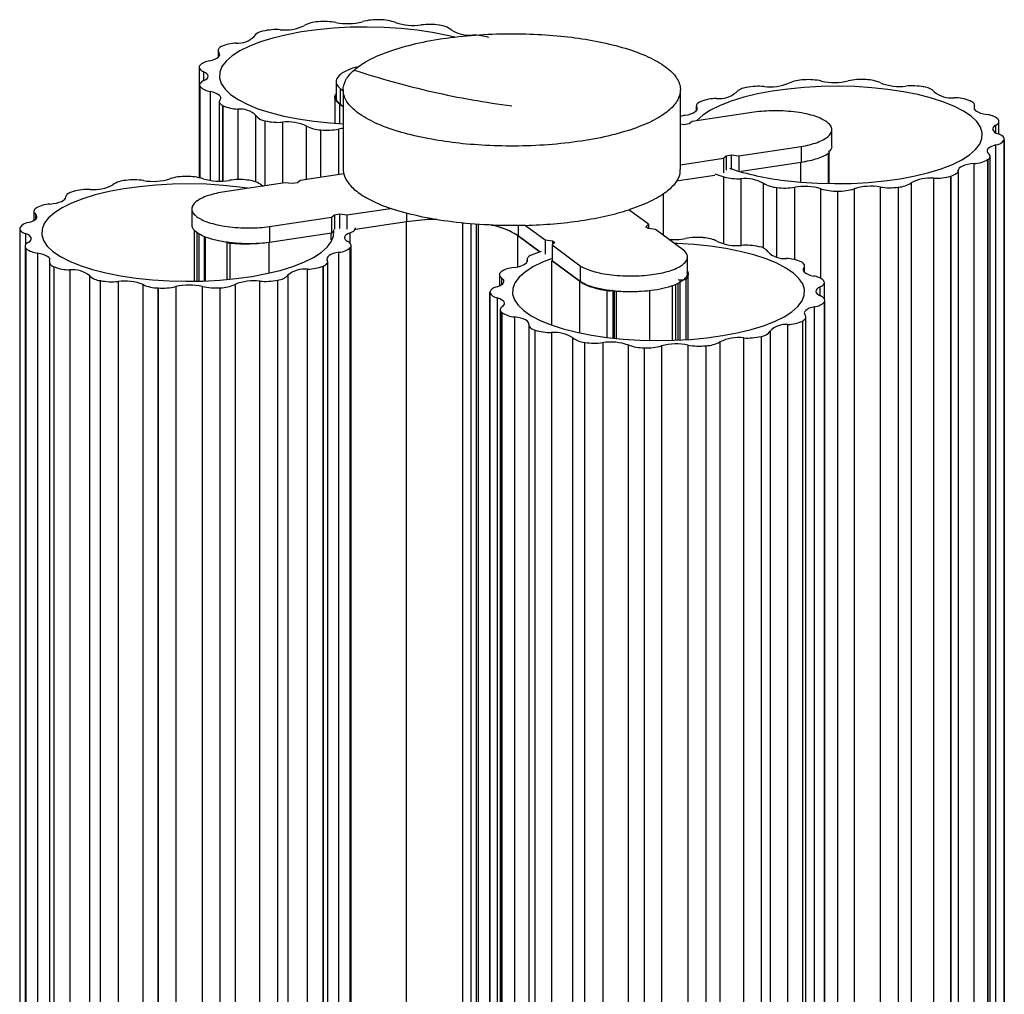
# Paper-space layout '_Dimétrica' of a CAD drawing. Header units: millimetres. Extents: x 4499 to 4674, y 1670 to 2994.
# Tile 2 of 3: x 4499 to 4674, y 1844 to 2017. Entities that reach past the tile are written whole.
import ezdxf

# ---------------------------------------------------------------- set-up
doc = ezdxf.new("R2010")
doc.units = ezdxf.units.MM

psp = doc.layouts.new('_Dimétrica')

# ---------------------------------------------------------------- linework, layer by layer
at = {"color": 7, "linetype": 'Continuous', "lineweight": 25}
for p, q in [((4551.97, 2016.91), (4551.91, 2016.91)), ((4562.94, 2017.28), (4562.88, 2017.28)), ((4542.14, 2015.25), (4542.09, 2015.24)), ((4573.57, 2016.3), (4573.51, 2016.31)), ((4534.15, 2011.81), (4534.15, 2010.58)), ((4534.77, 2012.52), (4534.73, 2012.5)), ((4534.3, 2011.45), (4534.3, 2010.73)), ((4530.79, 2008.83), (4530.79, 1989.17)), ((4530.86, 2009.08), (4530.85, 2009.06)), ((4531.59, 2008.03), (4531.59, 2006.43)), ((4555.17, 2006.27), (4555.17, 2003.44)), ((4638.44, 2006.59), (4638.37, 2006.59)), ((4649.46, 2006.62), (4649.4, 2006.62)), ((4530.86, 2005.66), (4530.86, 1989.15)), ((4530.94, 2005.41), (4530.95, 2005.39)), ((4530.94, 2005.41), (4530.94, 1989.13)), ((4530.95, 1989.13), (4530.95, 2005.39)), ((4532.76, 2004.51), (4532.76, 1988.67)), ((4555.87, 2005.04), (4556.43, 2004.63)), ((4555.87, 2005.04), (4555.87, 2002.21)), ((4556.43, 2004.8), (4556.43, 1990.65)), ((4616.43, 1990.65), (4616.43, 2004.8)), ((4628.18, 2005.24), (4628.13, 2005.23)), ((4659.77, 2005.31), (4659.71, 2005.33)), ((4554.93, 2003.6), (4554.93, 1998.84)), ((4620.09, 2002.74), (4620.05, 2002.73)), ((4667.97, 2002.86), (4667.93, 2002.88)), ((4534.38, 2002.7), (4534.38, 1988.56)), ((4534.99, 2001.99), (4535.03, 2001.97)), ((4534.99, 2001.99), (4534.99, 1988.57)), ((4535.03, 1988.58), (4535.03, 2001.97)), ((4537.66, 2001.37), (4537.66, 1988.83)), ((4556.43, 2001.77), (4555.83, 2002.21)), ((4555.83, 1998.82), (4555.83, 2002.21)), ((4556.43, 2001.8), (4555.87, 2002.21)), ((4619.26, 2001.93), (4619.26, 2001.11)), ((4619.33, 2001.69), (4619.33, 2001.21)), ((4668.74, 2001.39), (4668.74, 2001.83)), ((4668.79, 2001.3), (4668.79, 2002.05)), ((4540.89, 1988.41), (4540.89, 2000.21)), ((4542.48, 1999.29), (4542.53, 1999.28)), ((4542.48, 1999.29), (4542.48, 1987.74)), ((4542.53, 1987.75), (4542.53, 1999.28)), ((4629.58, 2000.84), (4618.5, 1999.18)), ((4672.95, 1999.58), (4672.94, 1999.6)), ((4673.11, 1996.92), (4673.11, 1999.21)), ((4545.64, 1999.04), (4545.64, 1988.21)), ((4549.91, 1988.85), (4549.91, 1998.35)), ((4552.38, 1997.68), (4552.45, 1997.67)), ((4552.38, 1997.68), (4552.38, 1989.23)), ((4552.45, 1989.24), (4552.45, 1997.67)), ((4555.6, 1997.82), (4555.6, 1989.71)), ((4617.09, 1998.6), (4616.43, 1998.68)), ((4618, 1998.74), (4617.09, 1998.6)), ((4618.5, 1999.18), (4618, 1998.74)), ((4643.38, 1994.88), (4643.38, 1997.7)), ((4672.56, 1997.17), (4672.56, 1998.53)), ((4674.05, 1995.92), (4674.05, 1995.94)), ((4674.05, 1707.45), (4674.05, 1995.94)), ((4674.05, 1995.92), (4674.05, 1707.42)), ((4674.07, 1707.56), (4674.07, 1996.06)), ((4626.82, 1993.04), (4637.89, 1994.71)), ((4637.89, 1994.71), (4637.89, 1991.88)), ((4672.54, 1706.49), (4672.54, 1994.99)), ((4616.43, 1991.48), (4624.08, 1992.63)), ((4624.08, 1992.63), (4624.58, 1993.07)), ((4624.08, 1992.63), (4624.08, 1990.06)), ((4624.58, 1993.07), (4625.49, 1993.21)), ((4624.58, 1993.07), (4624.58, 1990.5)), ((4625.49, 1993.21), (4626.82, 1993.04)), ((4625.49, 1993.21), (4625.49, 1990.64)), ((4626.82, 1993.04), (4626.82, 1990.4)), ((4642.81, 1988.17), (4642.81, 1993.5)), ((4642.89, 1988.17), (4642.89, 1993.61)), ((4671.11, 1992.38), (4671.14, 1992.4)), ((4671.11, 1992.38), (4671.11, 1703.88)), ((4671.14, 1703.9), (4671.14, 1992.4)), ((4671.54, 1704.48), (4671.54, 1992.98)), ((4556.53, 1989.85), (4556.48, 1990.66)), ((4637.89, 1991.88), (4627.23, 1990.27)), ((4637.85, 1988.43), (4637.85, 1991.87)), ((4639.04, 1992.14), (4637.89, 1991.88)), ((4668.68, 1703.19), (4668.68, 1991.69)), ((4517.73, 1988.69), (4517.67, 1988.68)), ((4528.55, 1989.39), (4528.48, 1989.39)), ((4539.4, 1988.74), (4539.34, 1988.75)), ((4548.78, 1988.69), (4548.28, 1988.24)), ((4556.53, 1989.85), (4548.78, 1988.69)), ((4622.57, 1989.57), (4615.68, 1988.54)), ((4622.57, 1989.83), (4624.16, 1989.32)), ((4624.16, 1977.37), (4624.16, 1989.32)), ((4627.18, 1988.99), (4627.18, 1977.12)), ((4661.52, 1700.58), (4661.52, 1989.08)), ((4664.53, 1989.43), (4664.58, 1989.45)), ((4664.53, 1989.43), (4664.53, 1700.93)), ((4664.58, 1700.95), (4664.58, 1989.45)), ((4665.85, 1990.42), (4665.85, 1701.92)), ((4546.04, 1988.27), (4534.97, 1986.61)), ((4547.37, 1988.11), (4546.04, 1988.27)), ((4548.28, 1988.24), (4547.37, 1988.11)), ((4631.24, 1976.61), (4631.24, 1988.17)), ((4633.52, 1987.42), (4633.58, 1987.42)), ((4633.52, 1987.42), (4633.52, 1975.06)), ((4633.58, 1975.04), (4633.58, 1987.42)), ((4636.76, 1987.47), (4636.76, 1974.58)), ((4641.44, 1971.23), (4641.44, 1987.19)), ((4647.35, 1987.21), (4647.35, 1698.71)), ((4652.01, 1699.01), (4652.01, 1987.51)), ((4655.2, 1987.48), (4655.26, 1987.48)), ((4655.2, 1987.48), (4655.2, 1698.98)), ((4655.26, 1698.98), (4655.26, 1987.48)), ((4657.5, 1988.24), (4657.5, 1699.74)), ((4508.4, 1986.73), (4508.35, 1986.72)), ((4613.42, 1978.91), (4613.42, 1986.35)), ((4644.37, 1986.77), (4644.44, 1986.78)), ((4644.37, 1986.77), (4644.37, 1698.28)), ((4644.44, 1698.28), (4644.44, 1986.78)), ((4501.81, 1983.79), (4501.79, 1983.77)), ((4529.48, 1983.61), (4529.48, 1980.78)), ((4557.09, 1982.55), (4564.83, 1983.71)), ((4564.83, 1983.71), (4564.83, 1983.71)), ((4610.76, 1980.88), (4607.26, 1983.46)), ((4501.38, 1983.18), (4501.38, 1981.56)), ((4501.65, 1982.7), (4501.65, 1981.75)), ((4543.28, 1980.47), (4554.36, 1982.14)), ((4554.36, 1982.14), (4554.86, 1982.58)), ((4554.36, 1982.14), (4554.36, 1979.31)), ((4554.86, 1982.58), (4555.77, 1982.71)), ((4554.86, 1982.58), (4554.86, 1980.01)), ((4555.77, 1982.71), (4557.09, 1982.55)), ((4555.77, 1982.71), (4555.77, 1980.15)), ((4557.09, 1982.55), (4557.09, 1979.98)), ((4567.71, 1982.89), (4567.71, 1981.32)), ((4498.85, 1980.11), (4498.85, 1691.61)), ((4498.87, 1980.24), (4498.87, 1980.22)), ((4543.28, 1980.47), (4543.28, 1977.64)), ((4567.71, 1981.32), (4558.63, 1979.95)), ((4567.67, 1693.76), (4567.67, 1981.31)), ((4577.71, 1694.03), (4577.71, 1981.12)), ((4579.2, 1694.4), (4579.2, 1980.95)), ((4580.14, 1694.29), (4580.14, 1980.9)), ((4580.52, 1693.68), (4580.52, 1980.88)), ((4587.55, 1980.69), (4587.55, 1978.82)), ((4588.85, 1980.69), (4592.34, 1978.11)), ((4588.85, 1980.69), (4588.85, 1980.69)), ((4610.26, 1980.44), (4610.76, 1980.88)), ((4610.67, 1980.13), (4610.26, 1980.44)), ((4611.99, 1979.97), (4610.67, 1980.13)), ((4610.76, 1980.88), (4610.76, 1980.12)), ((4616.99, 1976.27), (4611.99, 1979.97)), ((4499.89, 1979.22), (4499.89, 1977.23)), ((4529.89, 1979.91), (4529.89, 1970.78)), ((4530.41, 1970.78), (4530.41, 1979.38)), ((4530.79, 1970.77), (4530.79, 1979.17)), ((4531.76, 1970.79), (4531.76, 1978.66)), ((4531.94, 1970.81), (4531.94, 1978.6)), ((4554.36, 1979.31), (4543.28, 1977.64)), ((4554.31, 1978.09), (4554.31, 1979.3)), ((4554.72, 1979.63), (4554.36, 1979.31)), ((4557.64, 1977.51), (4557.64, 1979.37)), ((4591.41, 1975.94), (4587.51, 1978.82)), ((4587.51, 1973.34), (4587.51, 1978.82)), ((4591.44, 1975.95), (4587.55, 1978.82)), ((4620.54, 1978.49), (4620.48, 1978.49)), ((4499.81, 1976.96), (4499.81, 1688.46)), ((4499.97, 1976.59), (4499.99, 1976.57)), ((4499.97, 1976.59), (4499.97, 1688.09)), ((4499.99, 1688.07), (4499.99, 1976.57)), ((4535.74, 1977.72), (4535.74, 1971.09)), ((4536.32, 1971.13), (4536.32, 1977.47)), ((4543.24, 1972.22), (4543.24, 1977.64)), ((4557.68, 1976.72), (4557.69, 1976.74)), ((4557.68, 1976.72), (4557.68, 1688.22)), ((4557.69, 1688.25), (4557.69, 1976.74)), ((4557.84, 1688.6), (4557.84, 1977.1)), ((4592.34, 1978.11), (4593.67, 1977.94)), ((4592.34, 1978.11), (4592.34, 1975.54)), ((4594.08, 1977.64), (4593.58, 1977.2)), ((4593.58, 1977.2), (4598.58, 1973.5)), ((4593.58, 1977.2), (4593.58, 1974.37)), ((4593.67, 1977.94), (4594.08, 1977.64)), ((4593.67, 1977.94), (4593.67, 1977.27)), ((4630.44, 1976.87), (4630.39, 1976.89)), ((4502.03, 1975.75), (4502.03, 1687.25)), ((4555.67, 1687.4), (4555.67, 1975.9)), ((4591.67, 1976.04), (4590.18, 1975.52)), ((4617.69, 1972.22), (4617.69, 1975.04)), ((4504.13, 1974.12), (4504.13, 1685.62)), ((4504.95, 1973.31), (4504.99, 1973.29)), ((4504.95, 1973.31), (4504.95, 1684.81)), ((4504.99, 1684.79), (4504.99, 1973.29)), ((4552.83, 1973.42), (4552.87, 1973.44)), ((4552.83, 1973.42), (4552.83, 1684.92)), ((4552.87, 1684.94), (4552.87, 1973.44)), ((4553.66, 1685.73), (4553.66, 1974.23)), ((4589.16, 1974.63), (4589.16, 1974.22)), ((4589.18, 1974.51), (4589.18, 1974.27)), ((4593.54, 1974.37), (4593.58, 1974.4)), ((4598.54, 1970.68), (4593.54, 1974.37)), ((4593.54, 1962.96), (4593.54, 1974.37)), ((4598.58, 1970.68), (4593.58, 1974.37)), ((4598.58, 1973.5), (4598.58, 1970.68)), ((4637.93, 1974.18), (4637.89, 1974.19)), ((4638.41, 1972.45), (4638.41, 1973.13)), ((4638.54, 1972.31), (4638.54, 1973.47)), ((4507.78, 1972.78), (4507.78, 1684.28)), ((4511.32, 1683.22), (4511.32, 1971.72)), ((4546.59, 1971.82), (4546.59, 1683.32)), ((4550.07, 1684.39), (4550.07, 1972.89)), ((4584.21, 1971.91), (4584.21, 1969.91)), ((4584.49, 1972.4), (4584.46, 1972.38)), ((4584.62, 1971.32), (4584.62, 1970.13)), ((4617.84, 1960.37), (4617.84, 1972.06)), ((4513.15, 1970.85), (4513.21, 1970.84)), ((4513.15, 1970.85), (4513.15, 1682.35)), ((4513.21, 1682.34), (4513.21, 1970.84)), ((4516.37, 1970.7), (4516.37, 1682.2)), ((4520.81, 1681.64), (4520.81, 1970.14)), ((4523.46, 1969.55), (4523.53, 1969.55)), ((4523.46, 1969.55), (4523.46, 1681.05)), ((4523.53, 1681.05), (4523.53, 1969.55)), ((4526.63, 1969.79), (4526.63, 1681.29)), ((4531.38, 1681.31), (4531.38, 1969.8)), ((4534.49, 1969.58), (4534.55, 1969.58)), ((4534.49, 1969.58), (4534.49, 1681.08)), ((4534.55, 1681.08), (4534.55, 1969.58)), ((4537.17, 1970.18), (4537.17, 1681.68)), ((4541.59, 1682.27), (4541.59, 1970.77)), ((4544.74, 1970.93), (4544.79, 1970.94)), ((4544.74, 1970.93), (4544.74, 1682.43)), ((4544.79, 1682.44), (4544.79, 1970.94)), ((4598.54, 1961.59), (4598.54, 1970.68)), ((4615.05, 1960.23), (4615.05, 1969.98)), ((4615.53, 1970.14), (4615.53, 1960.25)), ((4616.4, 1970.96), (4616.03, 1971.01)), ((4616.03, 1960.29), (4616.03, 1970.41)), ((4616.4, 1960.32), (4616.4, 1970.96)), ((4617.46, 1960.4), (4617.46, 1971.14)), ((4641.3, 1968.16), (4641.3, 1969.72)), ((4641.98, 1970.76), (4641.97, 1970.78)), ((4642.06, 1967.6), (4642.06, 1970.5)), ((4582.54, 1968.78), (4582.54, 1968.76)), ((4582.54, 1968.78), (4582.54, 1680.28)), ((4582.54, 1680.26), (4582.54, 1968.76)), ((4583.83, 1967.79), (4583.83, 1679.29)), ((4603.39, 1960.74), (4603.39, 1969.02)), ((4604.49, 1960.65), (4604.49, 1969.17)), ((4604.63, 1960.64), (4604.63, 1969.01)), ((4604.68, 1960.59), (4604.68, 1969)), ((4605.06, 1960.6), (4605.06, 1968.98)), ((4610.99, 1960.25), (4610.99, 1969.07)), ((4640.3, 1677.7), (4640.3, 1966.2)), ((4642.06, 1967.08), (4642.08, 1967.11)), ((4642.06, 1967.08), (4642.06, 1678.58)), ((4642.08, 1678.61), (4642.08, 1967.11)), ((4642.14, 1678.84), (4642.14, 1967.34)), ((4584.36, 1965.66), (4584.36, 1677.16)), ((4584.64, 1965.17), (4584.66, 1965.15)), ((4584.64, 1965.17), (4584.64, 1676.67)), ((4584.66, 1676.65), (4584.66, 1965.15)), ((4586.92, 1964.4), (4586.92, 1675.9)), ((4638.77, 1675.86), (4638.77, 1964.36)), ((4589.45, 1962.97), (4589.45, 1674.47)), ((4635.55, 1674.54), (4635.55, 1963.04)), ((4638.15, 1963.65), (4638.19, 1963.67)), ((4638.15, 1963.65), (4638.15, 1675.15)), ((4638.19, 1675.17), (4638.19, 1963.67)), ((4590.51, 1962.06), (4590.56, 1962.05)), ((4590.51, 1962.06), (4590.51, 1673.56)), ((4590.56, 1673.55), (4590.56, 1962.05)), ((4593.47, 1961.62), (4593.47, 1673.12)), ((4597.29, 1672.18), (4597.29, 1960.68)), ((4627.69, 1672.16), (4627.69, 1960.66)), ((4630.79, 1960.91), (4630.84, 1960.93)), ((4630.79, 1960.91), (4630.79, 1672.41)), ((4630.84, 1672.43), (4630.84, 1960.93)), ((4632.38, 1961.86), (4632.38, 1673.36)), ((4599.36, 1959.87), (4599.41, 1959.86)), ((4599.36, 1959.87), (4599.36, 1671.37)), ((4599.41, 1671.36), (4599.41, 1959.86)), ((4602.6, 1959.81), (4602.6, 1671.31)), ((4607.18, 1670.89), (4607.18, 1959.39)), ((4613.06, 1959.23), (4613.06, 1670.73)), ((4617.79, 1670.89), (4617.79, 1959.39)), ((4620.95, 1959.25), (4621.01, 1959.26)), ((4620.95, 1959.25), (4620.95, 1670.75)), ((4621.01, 1670.76), (4621.01, 1959.26)), ((4623.46, 1959.94), (4623.46, 1671.44)), ((4609.98, 1958.89), (4610.05, 1958.89)), ((4609.98, 1958.89), (4609.98, 1670.39)), ((4610.05, 1670.39), (4610.05, 1958.89))]:
    psp.add_line(p, q, dxfattribs=at)
at = {"color": 7, "linetype": 'Continuous', "lineweight": 25, "flags": 128}
for points in [[(4576.26, 2014.18), (4574.94, 2014.5), (4572.34, 2015.01), (4569.58, 2015.42), (4566.69, 2015.72), (4563.72, 2015.91), (4560.71, 2015.98), (4557.69, 2015.94), (4554.7, 2015.77), (4551.8, 2015.5), (4549, 2015.11), (4546.37, 2014.61), (4543.92, 2014.02), (4541.7, 2013.34), (4539.72, 2012.58), (4538.03, 2011.74), (4536.64, 2010.85), (4535.57, 2009.9), (4534.84, 2008.93), (4534.45, 2007.93), (4534.41, 2006.92), (4534.73, 2005.92), (4535.39, 2004.93), (4536.39, 2003.98), (4537.71, 2003.07), (4539.34, 2002.23), (4541.26, 2001.45), (4543.43, 2000.75), (4545.83, 2000.13), (4548.43, 1999.62), (4551.19, 1999.21)], [(4534.73, 2012.5), (4534.54, 2012.38), (4534.38, 2012.25), (4534.27, 2012.12), (4534.19, 2011.99), (4534.16, 2011.85), (4534.16, 2011.72), (4534.21, 2011.58), (4534.3, 2011.45)], [(4532.63, 2009.97), (4533.13, 2010.1), (4533.57, 2010.25), (4533.92, 2010.42), (4534.2, 2010.62), (4534.37, 2010.82), (4534.45, 2011.03), (4534.43, 2011.24), (4534.3, 2011.45)], [(4530.85, 2009.06), (4530.8, 2008.93), (4530.79, 2008.79), (4530.82, 2008.65), (4530.9, 2008.52), (4531.01, 2008.39), (4531.17, 2008.26), (4531.36, 2008.14), (4531.59, 2008.03)], [(4531.63, 2006.44), (4531.96, 2006.63), (4532.2, 2006.82), (4532.34, 2007.03), (4532.39, 2007.24), (4532.33, 2007.45), (4532.18, 2007.65), (4531.93, 2007.85), (4531.59, 2008.03)], [(4531.63, 2006.44), (4531.4, 2006.33), (4531.22, 2006.21), (4531.07, 2006.08), (4530.96, 2005.95), (4530.89, 2005.82), (4530.86, 2005.68), (4530.88, 2005.54), (4530.94, 2005.41)], [(4534.51, 2003.04), (4534.62, 2003.25), (4534.64, 2003.46), (4534.55, 2003.67), (4534.36, 2003.87), (4534.08, 2004.06), (4533.71, 2004.23), (4533.27, 2004.39), (4532.76, 2004.51)], [(4634.97, 1988.67), (4637.85, 1988.37), (4640.82, 1988.18), (4643.84, 1988.11), (4646.86, 1988.15), (4649.84, 1988.32), (4652.75, 1988.59), (4655.54, 1988.98), (4658.18, 1989.48), (4660.62, 1990.07), (4662.85, 1990.75), (4664.82, 1991.51), (4666.51, 1992.35), (4667.9, 1993.24), (4668.97, 1994.19), (4669.71, 1995.16), (4670.09, 1996.16), (4670.13, 1997.17), (4669.82, 1998.17), (4669.16, 1999.16), (4668.16, 2000.11), (4666.83, 2001.02), (4665.2, 2001.86), (4663.29, 2002.64), (4661.11, 2003.34), (4658.71, 2003.96), (4656.11, 2004.47), (4653.35, 2004.88), (4650.47, 2005.18), (4647.49, 2005.37), (4644.48, 2005.44), (4641.46, 2005.39), (4638.47, 2005.23), (4635.57, 2004.95), (4632.78, 2004.57), (4630.14, 2004.07), (4627.69, 2003.48), (4625.47, 2002.8), (4623.5, 2002.04), (4621.8, 2001.2), (4620.41, 2000.3), (4619.34, 1999.36), (4619.33, 1999.34)], [(4534.51, 2003.04), (4534.43, 2002.91), (4534.39, 2002.77), (4534.38, 2002.63), (4534.43, 2002.5), (4534.51, 2002.37), (4534.63, 2002.23), (4534.79, 2002.11), (4534.99, 2001.99)], [(4620.05, 2002.73), (4619.82, 2002.61), (4619.63, 2002.49), (4619.48, 2002.37), (4619.37, 2002.23), (4619.3, 2002.1), (4619.27, 2001.96), (4619.28, 2001.83), (4619.33, 2001.69)], [(4668.74, 2001.83), (4668.79, 2001.96), (4668.79, 2002.1), (4668.75, 2002.24), (4668.68, 2002.37), (4668.56, 2002.5), (4668.4, 2002.63), (4668.2, 2002.75), (4667.97, 2002.86)], [(4617.25, 2000.27), (4617.79, 2000.38), (4618.26, 2000.52), (4618.67, 2000.68), (4618.99, 2000.87), (4619.22, 2001.06), (4619.36, 2001.27), (4619.4, 2001.48), (4619.33, 2001.69)], [(4668.74, 2001.83), (4668.69, 2001.62), (4668.73, 2001.41), (4668.88, 2001.2), (4669.12, 2001), (4669.45, 2000.82), (4669.86, 2000.66), (4670.35, 2000.53), (4670.89, 2000.42)], [(4551.19, 1999.21), (4554.08, 1998.91), (4556.43, 1998.75)], [(4672.56, 1998.53), (4672.75, 1998.65), (4672.9, 1998.77), (4673.01, 1998.9), (4673.08, 1999.04), (4673.11, 1999.18), (4673.1, 1999.31), (4673.05, 1999.45), (4672.95, 1999.58)], [(4556.43, 1997.95), (4556.17, 1997.92), (4555.6, 1997.82)], [(4672.56, 1998.53), (4672.28, 1998.34), (4672.09, 1998.13), (4672, 1997.92), (4672.02, 1997.71), (4672.13, 1997.5), (4672.34, 1997.3), (4672.64, 1997.12), (4673.03, 1996.95)], [(4674.05, 1995.94), (4674.07, 1996.08), (4674.04, 1996.22), (4673.97, 1996.35), (4673.86, 1996.48), (4673.71, 1996.61), (4673.52, 1996.73), (4673.29, 1996.85), (4673.03, 1996.95)], [(4672.54, 1994.99), (4672.07, 1994.84), (4671.68, 1994.68), (4671.37, 1994.49), (4671.15, 1994.29), (4671.03, 1994.09), (4671.01, 1993.88), (4671.09, 1993.67), (4671.27, 1993.46)], [(4671.14, 1992.4), (4671.3, 1992.53), (4671.42, 1992.66), (4671.5, 1992.79), (4671.54, 1992.93), (4671.53, 1993.06), (4671.49, 1993.2), (4671.4, 1993.33), (4671.27, 1993.46)], [(4668.68, 1991.69), (4668.09, 1991.61), (4667.55, 1991.51), (4667.06, 1991.37), (4666.64, 1991.21), (4666.3, 1991.03), (4666.06, 1990.84), (4665.91, 1990.63), (4665.85, 1990.42)], [(4664.58, 1989.45), (4664.86, 1989.55), (4665.11, 1989.65), (4665.33, 1989.77), (4665.52, 1989.89), (4665.66, 1990.02), (4665.77, 1990.15), (4665.83, 1990.28), (4665.85, 1990.42)], [(4539.37, 1987.3), (4537.96, 1987.5), (4535.07, 1987.8), (4532.1, 1987.99), (4529.08, 1988.06), (4526.06, 1988.01), (4523.08, 1987.85), (4520.17, 1987.57), (4517.38, 1987.18), (4514.75, 1986.69), (4512.3, 1986.1), (4510.07, 1985.42), (4508.1, 1984.65), (4506.41, 1983.82), (4505.02, 1982.92), (4503.95, 1981.98), (4503.22, 1981), (4502.83, 1980), (4502.79, 1978.99), (4503.11, 1977.99), (4503.77, 1977.01), (4504.77, 1976.06), (4506.09, 1975.15), (4507.72, 1974.3), (4509.63, 1973.52), (4511.81, 1972.82), (4514.21, 1972.21), (4516.81, 1971.7), (4519.57, 1971.28), (4519.57, 1971.28)], [(4541.68, 1988), (4541.97, 1987.81), (4542.22, 1987.69)], [(4504.24, 1984.47), (4504.83, 1984.55), (4505.38, 1984.66), (4505.86, 1984.8), (4506.28, 1984.95), (4506.62, 1985.13), (4506.87, 1985.33), (4507.02, 1985.53), (4507.07, 1985.75)], [(4508.35, 1986.72), (4508.06, 1986.62), (4507.81, 1986.51), (4507.59, 1986.4), (4507.41, 1986.28), (4507.26, 1986.15), (4507.16, 1986.02), (4507.09, 1985.88), (4507.07, 1985.75)], [(4501.79, 1983.77), (4501.63, 1983.64), (4501.51, 1983.51), (4501.43, 1983.38), (4501.39, 1983.24), (4501.39, 1983.1), (4501.44, 1982.97), (4501.52, 1982.83), (4501.65, 1982.7)], [(4500.39, 1981.18), (4500.85, 1981.32), (4501.25, 1981.49), (4501.55, 1981.67), (4501.77, 1981.87), (4501.89, 1982.08), (4501.91, 1982.29), (4501.83, 1982.5), (4501.65, 1982.7)], [(4498.87, 1980.22), (4498.85, 1980.09), (4498.88, 1979.95), (4498.95, 1979.81), (4499.07, 1979.68), (4499.22, 1979.56), (4499.41, 1979.44), (4499.63, 1979.32), (4499.89, 1979.22)], [(4557.64, 1979.37), (4557.9, 1979.48), (4558.12, 1979.6), (4558.3, 1979.72), (4558.45, 1979.85), (4558.55, 1979.98), (4558.61, 1980.11), (4558.64, 1980.25), (4558.64, 1980.25)], [(4500.37, 1977.64), (4500.65, 1977.83), (4500.83, 1978.03), (4500.92, 1978.24), (4500.91, 1978.45), (4500.79, 1978.66), (4500.58, 1978.86), (4500.28, 1979.05), (4499.89, 1979.22)], [(4519.57, 1971.28), (4522.46, 1970.98), (4525.43, 1970.8), (4528.44, 1970.73), (4531.47, 1970.77), (4534.45, 1970.93), (4537.36, 1971.21), (4540.15, 1971.6), (4542.78, 1972.09), (4545.23, 1972.68), (4547.46, 1973.37), (4549.43, 1974.13), (4551.12, 1974.97), (4552.51, 1975.86), (4553.58, 1976.8), (4554.31, 1977.78), (4554.7, 1978.78), (4554.74, 1979.79), (4554.72, 1979.89)], [(4557.64, 1979.37), (4557.26, 1979.2), (4556.97, 1979.02), (4556.77, 1978.82), (4556.67, 1978.61), (4556.66, 1978.4), (4556.76, 1978.19), (4556.96, 1977.98), (4557.24, 1977.8)], [(4500.37, 1977.64), (4500.18, 1977.52), (4500.02, 1977.39), (4499.91, 1977.26), (4499.84, 1977.13), (4499.81, 1976.99), (4499.82, 1976.85), (4499.87, 1976.72), (4499.97, 1976.59)], [(4557.69, 1976.74), (4557.78, 1976.88), (4557.83, 1977.01), (4557.83, 1977.15), (4557.8, 1977.29), (4557.72, 1977.42), (4557.6, 1977.55), (4557.44, 1977.68), (4557.24, 1977.8)], [(4603.34, 1960.74), (4606.23, 1960.44), (4609.2, 1960.26), (4612.22, 1960.18), (4615.24, 1960.23), (4618.22, 1960.39), (4621.13, 1960.67), (4623.92, 1961.06), (4626.55, 1961.55), (4629, 1962.14), (4631.23, 1962.83), (4633.2, 1963.59), (4634.89, 1964.43), (4636.28, 1965.32), (4637.35, 1966.26), (4638.08, 1967.24), (4638.47, 1968.24), (4638.51, 1969.25), (4638.19, 1970.25), (4637.53, 1971.23), (4636.53, 1972.19), (4635.21, 1973.09), (4633.58, 1973.94), (4631.67, 1974.72), (4629.49, 1975.42), (4627.09, 1976.03), (4624.49, 1976.55), (4621.73, 1976.96), (4618.84, 1977.26), (4615.87, 1977.45), (4615.48, 1977.46)], [(4504.18, 1974.34), (4504.24, 1974.55), (4504.19, 1974.76), (4504.05, 1974.97), (4503.8, 1975.16), (4503.47, 1975.34), (4503.06, 1975.5), (4502.57, 1975.64), (4502.03, 1975.75)], [(4555.67, 1975.9), (4555.14, 1975.79), (4554.66, 1975.65), (4554.25, 1975.48), (4553.93, 1975.3), (4553.7, 1975.1), (4553.56, 1974.9), (4553.53, 1974.69), (4553.59, 1974.47)], [(4593.46, 1974.74), (4591.87, 1974.11), (4590.18, 1973.28), (4588.79, 1972.38), (4587.72, 1971.44), (4586.99, 1970.46), (4586.6, 1969.46), (4586.56, 1968.45), (4586.88, 1967.45), (4587.54, 1966.47), (4588.54, 1965.52), (4589.86, 1964.61), (4591.49, 1963.76), (4593.41, 1962.98), (4595.58, 1962.28), (4597.98, 1961.67), (4600.58, 1961.15), (4603.34, 1960.74)], [(4590.18, 1975.52), (4589.92, 1975.41), (4589.7, 1975.3), (4589.51, 1975.18), (4589.36, 1975.05), (4589.25, 1974.92), (4589.19, 1974.78), (4589.16, 1974.65), (4589.18, 1974.51)], [(4504.18, 1974.34), (4504.14, 1974.2), (4504.13, 1974.07), (4504.17, 1973.93), (4504.25, 1973.8), (4504.37, 1973.67), (4504.53, 1973.54), (4504.72, 1973.42), (4504.95, 1973.31)], [(4552.87, 1973.44), (4553.1, 1973.55), (4553.29, 1973.67), (4553.44, 1973.8), (4553.55, 1973.93), (4553.63, 1974.07), (4553.66, 1974.2), (4553.65, 1974.34), (4553.59, 1974.47)], [(4586.71, 1973.16), (4587.27, 1973.25), (4587.79, 1973.38), (4588.24, 1973.53), (4588.61, 1973.7), (4588.89, 1973.89), (4589.09, 1974.09), (4589.18, 1974.3), (4589.18, 1974.51)], [(4638.41, 1973.13), (4638.5, 1973.26), (4638.54, 1973.4), (4638.54, 1973.53), (4638.5, 1973.67), (4638.41, 1973.8), (4638.29, 1973.93), (4638.13, 1974.06), (4637.93, 1974.18)], [(4638.41, 1973.13), (4638.3, 1972.92), (4638.29, 1972.71), (4638.37, 1972.5), (4638.56, 1972.29), (4638.84, 1972.1), (4639.21, 1971.93), (4639.65, 1971.78), (4640.16, 1971.65)], [(4583.78, 1969.76), (4584.21, 1969.91), (4584.55, 1970.09), (4584.81, 1970.29), (4584.97, 1970.49), (4585.03, 1970.7), (4584.99, 1970.91), (4584.85, 1971.12), (4584.62, 1971.32)], [(4584.46, 1972.38), (4584.34, 1972.25), (4584.25, 1972.11), (4584.21, 1971.98), (4584.21, 1971.84), (4584.25, 1971.7), (4584.33, 1971.57), (4584.46, 1971.44), (4584.62, 1971.32)], [(4583.78, 1969.76), (4583.5, 1969.66), (4583.25, 1969.55), (4583.04, 1969.43), (4582.86, 1969.31), (4582.72, 1969.18), (4582.61, 1969.05), (4582.55, 1968.92), (4582.54, 1968.78)], [(4641.3, 1969.72), (4640.97, 1969.54), (4640.72, 1969.34), (4640.58, 1969.14), (4640.53, 1968.93), (4640.59, 1968.72), (4640.75, 1968.51), (4641, 1968.32), (4641.34, 1968.14)], [(4641.3, 1969.72), (4641.52, 1969.84), (4641.71, 1969.96), (4641.86, 1970.08), (4641.96, 1970.22), (4642.03, 1970.35), (4642.06, 1970.49), (4642.04, 1970.62), (4641.98, 1970.76)], [(4584.74, 1966.23), (4584.97, 1966.43), (4585.1, 1966.64), (4585.13, 1966.85), (4585.06, 1967.06), (4584.89, 1967.26), (4584.62, 1967.46), (4584.27, 1967.63), (4583.83, 1967.79)], [(4642.08, 1967.11), (4642.13, 1967.24), (4642.13, 1967.38), (4642.1, 1967.51), (4642.03, 1967.65), (4641.91, 1967.78), (4641.76, 1967.9), (4641.56, 1968.03), (4641.34, 1968.14)], [(4584.74, 1966.23), (4584.59, 1966.11), (4584.47, 1965.98), (4584.4, 1965.84), (4584.36, 1965.71), (4584.37, 1965.57), (4584.42, 1965.43), (4584.51, 1965.3), (4584.64, 1965.17)], [(4640.3, 1966.2), (4639.79, 1966.07), (4639.36, 1965.92), (4639, 1965.74), (4638.73, 1965.55), (4638.55, 1965.35), (4638.47, 1965.14), (4638.5, 1964.93), (4638.62, 1964.72)], [(4589.46, 1963.06), (4589.45, 1963.28), (4589.35, 1963.48), (4589.15, 1963.68), (4588.85, 1963.87), (4588.47, 1964.04), (4588.02, 1964.19), (4587.5, 1964.31), (4586.92, 1964.4)], [(4638.19, 1963.67), (4638.38, 1963.79), (4638.54, 1963.91), (4638.66, 1964.04), (4638.73, 1964.18), (4638.77, 1964.31), (4638.76, 1964.45), (4638.71, 1964.59), (4638.62, 1964.72)], [(4589.46, 1963.06), (4589.45, 1962.93), (4589.48, 1962.79), (4589.56, 1962.66), (4589.67, 1962.53), (4589.83, 1962.4), (4590.02, 1962.28), (4590.25, 1962.17), (4590.51, 1962.06)]]:
    psp.add_lwpolyline(points, dxfattribs=at)
at = {"color": 7, "linetype": 'Continuous', "lineweight": 25}
for centre, radius, start, end in [((4552.19, 2011.16), 5.76, 92.8304, 118.3058), ((4553.08, 2005.73), 11.24, 79.5056, 95.6844), ((4557.15, 2027.22), 10.64, 259.0839, 284.7716), ((4562.47, 2007.36), 9.93, 87.6417, 105.2424), ((4562.92, 2009.11), 8.17, 69.763, 89.8385), ((4568.9, 2026), 9.75, 251.1176, 278.383), ((4542.28, 2013.17), 2.08, 95.439, 146.7395), ((4544.55, 2004.94), 10.59, 86.3256, 103.1728), ((4546.08, 2023.36), 7.9, 263.835, 295.3963), ((4571.75, 2004.99), 11.46, 81.1908, 97.1659), ((4573.26, 2012.46), 3.85, 51.8835, 85.4297), ((4578.9, 2020.52), 6, 236.9989, 275.2049), ((4537.77, 2016.93), 3.82, 264.09, 316.6953), ((4579.61, 2005.46), 9.08, 72.3547, 91.0427), ((4537.58, 2006.38), 6.75, 91.794, 114.6436), ((4532.88, 2007.26), 2.72, 95.2951, 137.9012), ((4638.57, 1999.71), 6.88, 91.6615, 114.2343), ((4639.21, 1995.85), 10.77, 77.4534, 94.1109), ((4643.89, 2016.89), 10.78, 257.4354, 282.879), ((4648.68, 1995.99), 10.66, 86.1608, 102.9331), ((4649.28, 1999.54), 7.08, 66.4196, 88.5578), ((4533.02, 2007.36), 2.86, 223.6415, 264.7714), ((4628.39, 2002.43), 2.8, 95.2559, 136.9506), ((4630.32, 1994.31), 11.13, 84.7762, 101.0645), ((4632.42, 2014.17), 8.83, 262.936, 292.1369), ((4655.42, 2014.38), 8.99, 248.3921, 277.2464), ((4657.63, 1994.32), 11.2, 79.2911, 95.5089), ((4659.5, 2002.38), 2.95, 44.5513, 84.8179), ((4622.93, 1995.41), 7.86, 90.5373, 111.1446), ((4623.29, 2008.03), 4.78, 264.7467, 309.5889), ((4664.69, 2008.33), 4.96, 231.5169, 275.2017), ((4665.1, 1995.33), 8.06, 69.4233, 89.6952), ((4537.85, 2008.33), 6.95, 246.0224, 268.4235), ((4538.06, 1997.41), 3.98, 44.6945, 95.7425), ((4542.69, 2001.48), 2.2, 215.1901, 264.5643), ((4544.9, 2009.72), 10.7, 257.2181, 273.9446), ((4618.42, 1993.32), 7.04, 99.5938, 106.4468), ((4670.59, 1996.69), 3.74, 51.166, 85.3485), ((4546.52, 1991.02), 8.07, 65.2237, 96.3087), ((4552.66, 2003.63), 5.95, 242.4747, 267.3694), ((4553.5, 2008.8), 11.18, 264.6024, 280.8466), ((4672.35, 1996.99), 2.01, 275.4349, 327.9619), ((4668.39, 1997.32), 5.64, 272.9504, 298.7957), ((4640.3, 2035.61), 47.24, 251.2912, 263.5124), ((4519.2, 1977.32), 11.47, 81.3888, 97.3527), ((4522.59, 1998.76), 10.24, 260.5472, 286.9085), ((4528.34, 1980.38), 9.02, 89.0529, 107.8358), ((4528.74, 1980.2), 9.19, 72.6504, 91.1936), ((4534.42, 1998.88), 10.33, 253.4922, 279.7005), ((4537.94, 1977.39), 11.45, 82.9524, 98.936), ((4539.09, 1983.89), 4.86, 57.7247, 86.3077), ((4626.75, 1998.96), 9.98, 254.926, 272.4587), ((4627.87, 1981.96), 7.06, 61.4851, 95.6071), ((4660.86, 1982.24), 6.87, 84.4888, 119.2534), ((4661.9, 1998.91), 9.83, 267.7986, 285.5097), ((4511.03, 1977.26), 9.83, 87.7986, 105.5097), ((4512.06, 1993.92), 6.87, 264.4888, 299.2534), ((4517.98, 1984.02), 4.67, 93.8643, 123.2264), ((4633.83, 1992.28), 4.86, 237.7247, 266.3077), ((4634.99, 1998.78), 11.45, 262.9524, 278.936), ((4638.51, 1977.29), 10.33, 73.4922, 99.7005), ((4644.18, 1995.96), 9.19, 252.6504, 271.1936), ((4644.59, 1995.79), 9.02, 269.0529, 287.8358), ((4650.33, 1977.41), 10.24, 80.5472, 106.9085), ((4653.73, 1998.85), 11.47, 261.3888, 277.3527), ((4654.94, 1992.15), 4.67, 273.8643, 303.2264), ((4504.53, 1978.85), 5.64, 92.9504, 118.7957), ((4500.58, 1979.18), 2.01, 95.4349, 147.9619), ((4615.23, 1989.2), 11.06, 265.5771, 280.9174), ((4619.43, 1967.37), 11.18, 84.6024, 100.8466), ((4620.27, 1972.54), 5.95, 62.4747, 87.3694), ((4502.33, 1979.48), 3.74, 231.166, 265.3485), ((4555.38, 1979.46), 3.58, 274.7774, 310.0477), ((4626.4, 1985.15), 8.07, 245.2237, 276.3087), ((4628.02, 1966.45), 10.7, 77.2181, 93.9446), ((4630.24, 1974.69), 2.2, 35.1901, 84.5643), ((4634.86, 1978.75), 3.98, 224.6945, 275.7425), ((4635.07, 1967.84), 6.95, 66.0224, 88.4235), ((4507.83, 1980.83), 8.06, 249.4233, 269.6952), ((4550, 1980.76), 7.86, 270.5373, 291.1446), ((4587.02, 1968.61), 4.56, 93.9663, 123.8252), ((4508.23, 1967.84), 4.96, 51.5169, 95.2017), ((4513.42, 1973.79), 2.95, 224.5513, 264.8179), ((4544.54, 1973.73), 2.8, 275.2559, 316.9506), ((4549.63, 1968.13), 4.78, 84.7467, 129.5889), ((4639.9, 1968.81), 2.86, 43.6415, 84.7714), ((4515.29, 1981.85), 11.2, 259.2911, 275.5089), ((4517.5, 1961.78), 8.99, 68.3921, 97.2464), ((4523.64, 1976.62), 7.08, 246.4196, 268.5578), ((4524.24, 1980.18), 10.66, 266.1608, 282.9331), ((4529.03, 1959.28), 10.78, 77.4354, 102.879), ((4533.72, 1980.32), 10.77, 257.4534, 274.1109), ((4534.35, 1976.45), 6.88, 271.6615, 294.2343), ((4540.5, 1962), 8.83, 82.936, 112.1369), ((4542.6, 1981.85), 11.13, 264.7762, 281.0645), ((4583.98, 1969.33), 1.55, 201.6585, 264.7167), ((4640.05, 1968.91), 2.72, 275.2951, 317.9012), ((4587.24, 1969.14), 4.75, 237.1478, 266.2019), ((4635.16, 1959.24), 3.82, 84.09, 136.6953), ((4635.34, 1969.79), 6.75, 271.794, 294.6436), ((4593.31, 1970.7), 9.08, 252.3547, 271.0427), ((4594.02, 1955.64), 6, 56.9989, 95.2049), ((4599.66, 1963.7), 3.85, 231.8835, 265.4297), ((4626.85, 1952.81), 7.9, 83.835, 115.3963), ((4628.37, 1971.22), 10.59, 266.3256, 283.1728), ((4630.64, 1963), 2.08, 275.439, 326.7395), ((4601.17, 1971.18), 11.46, 261.1908, 277.1659), ((4604.02, 1950.16), 9.75, 71.1176, 98.383), ((4610, 1967.06), 8.17, 249.763, 269.8385), ((4610.45, 1968.8), 9.93, 267.6417, 285.2424), ((4615.78, 1948.94), 10.64, 79.0839, 104.7716), ((4619.84, 1970.44), 11.24, 259.5056, 275.6844), ((4620.73, 1965.01), 5.76, 272.8304, 298.3058)]:
    psp.add_arc(centre, radius, start, end, dxfattribs=at)
for points, knots in [([(4558.37, 2008.33), (4558.99, 2008.88), (4559.79, 2009.44), (4561.74, 2010.51), (4562.9, 2011.04), (4565.58, 2012.02), (4567.09, 2012.47), (4570.4, 2013.28), (4572.2, 2013.63), (4575.97, 2014.2), (4577.95, 2014.41), (4581.95, 2014.71), (4583.98, 2014.79), (4587.95, 2014.81), (4589.89, 2014.75), (4593.61, 2014.53), (4595.38, 2014.36), (4598.69, 2013.94), (4600.35, 2013.68), (4603.58, 2013.03), (4605.15, 2012.64), (4608.09, 2011.75), (4609.45, 2011.24), (4611.87, 2010.14), (4612.92, 2009.54), (4614.62, 2008.28), (4615.28, 2007.62), (4616.16, 2006.29), (4616.39, 2005.61), (4616.46, 2004.29), (4616.29, 2003.64), (4615.62, 2002.4), (4615.12, 2001.81), (4614.49, 2001.26)], [0, 0, 0, 0, 0.0625, 0.0625, 0.125, 0.125, 0.1875, 0.1875, 0.25, 0.25, 0.3125, 0.3125, 0.375, 0.375, 0.4375, 0.4375, 0.5, 0.5, 0.5625, 0.5625, 0.625, 0.625, 0.6875, 0.6875, 0.75, 0.75, 0.8125, 0.8125, 0.875, 0.875, 0.9375, 0.9375, 1, 1, 1, 1]), ([(4559.3, 2008.97), (4559.22, 2008.96), (4558.4, 2008.8), (4557.16, 2008.32), (4555.8, 2007.56), (4555.15, 2006.69), (4555.13, 2005.83), (4555.63, 2005.3), (4555.87, 2005.04)], [0, 0, 0, 0, 0.0215548, 0.2169879, 0.4192311, 0.6214744, 0.8169075, 1, 1, 1, 1]), ([(4614.49, 2001.26), (4613.87, 2000.71), (4613.07, 2000.16), (4611.11, 1999.08), (4609.95, 1998.56), (4607.28, 1997.58), (4605.77, 1997.12), (4602.46, 1996.32), (4600.66, 1995.97), (4596.88, 1995.4), (4594.91, 1995.18), (4590.91, 1994.89), (4588.88, 1994.81), (4584.91, 1994.79), (4582.96, 1994.84), (4579.25, 1995.07), (4577.48, 1995.23), (4574.17, 1995.65), (4572.51, 1995.92), (4569.28, 1996.57), (4567.71, 1996.96), (4564.77, 1997.85), (4563.4, 1998.35), (4560.99, 1999.45), (4559.94, 2000.05), (4558.23, 2001.31), (4557.58, 2001.97), (4556.69, 2003.3), (4556.46, 2003.98), (4556.4, 2005.3), (4556.57, 2005.95), (4557.24, 2007.19), (4557.74, 2007.78), (4558.37, 2008.33)], [0, 0, 0, 0, 0.0625, 0.0625, 0.125, 0.125, 0.1875, 0.1875, 0.25, 0.25, 0.3125, 0.3125, 0.375, 0.375, 0.4375, 0.4375, 0.5, 0.5, 0.5625, 0.5625, 0.625, 0.625, 0.6875, 0.6875, 0.75, 0.75, 0.8125, 0.8125, 0.875, 0.875, 0.9375, 0.9375, 1, 1, 1, 1]), ([(4558.37, 2008.33), (4562.97, 2006.81), (4567.64, 2005.52), (4577.02, 2003.39), (4581.73, 2002.56), (4586.43, 2001.97)], [0, 0, 0, 0, 0.5, 0.5, 1, 1, 1, 1]), ([(4555.83, 2002.21), (4555.6, 2002.42), (4555.13, 2002.83), (4554.83, 2003.48), (4555.06, 2003.91), (4555.17, 2004.12)], [0, 0, 0, 0, 0.334952, 0.675046, 1, 1, 1, 1]), ([(4555.87, 2002.21), (4555.61, 2002.47), (4555.19, 2002.87), (4555.24, 2003.29), (4555.26, 2003.44)], [0, 0, 0, 0, 0.641746, 1, 1, 1, 1]), ([(4637.89, 1994.71), (4638.41, 1994.79), (4638.92, 1994.9), (4639.9, 1995.15), (4640.37, 1995.3), (4641.23, 1995.62), (4641.63, 1995.79), (4642.31, 1996.18), (4642.59, 1996.38), (4643.04, 1996.8), (4643.19, 1997.02), (4643.38, 1997.46), (4643.4, 1997.69), (4643.32, 1998.12), (4643.22, 1998.33), (4642.92, 1998.73), (4642.72, 1998.91), (4642.24, 1999.27), (4641.95, 1999.44), (4641.25, 1999.78), (4640.85, 1999.95), (4639.93, 2000.25), (4639.41, 2000.39), (4638.3, 2000.64), (4637.7, 2000.74), (4636.46, 2000.91), (4635.81, 2000.97), (4634.5, 2001.06), (4633.84, 2001.08), (4632.54, 2001.07), (4631.91, 2001.05), (4630.7, 2000.97), (4630.12, 2000.91), (4629.58, 2000.84)], [0, 0, 0, 0, 0.0625, 0.0625, 0.125, 0.125, 0.1875, 0.1875, 0.25, 0.25, 0.3125, 0.3125, 0.375, 0.375, 0.4375, 0.4375, 0.5, 0.5, 0.5625, 0.5625, 0.625, 0.625, 0.6875, 0.6875, 0.75, 0.75, 0.8125, 0.8125, 0.875, 0.875, 0.9375, 0.9375, 1, 1, 1, 1]), ([(4643.31, 1994.87), (4643.33, 1994.79), (4643.43, 1994.42), (4643.08, 1994.05), (4642.81, 1993.76)], [0, 0, 0, 0, 0.211844, 1, 1, 1, 1]), ([(4642.81, 1993.5), (4642.56, 1993.32), (4642.26, 1993.15), (4641.57, 1992.83), (4641.18, 1992.68), (4640.33, 1992.4), (4639.87, 1992.28), (4638.89, 1992.05), (4638.37, 1991.96), (4637.85, 1991.88)], [0, 0, 0, 0, 0.25, 0.25, 0.5, 0.5, 0.75, 0.75, 1, 1, 1, 1]), ([(4642.85, 1993.69), (4642.88, 1993.66), (4642.89, 1993.62), (4642.87, 1993.56), (4642.85, 1993.53), (4642.81, 1993.5)], [0, 0, 0, 0, 0.5, 0.5, 1, 1, 1, 1]), ([(4616.33, 1990.65), (4616.35, 1990.38), (4616.41, 1989.56), (4615.62, 1988.19), (4613.92, 1986.51), (4611.21, 1984.88), (4608.56, 1983.93), (4607.26, 1983.46)], [0, 0, 0, 0, 0.10148, 0.308232, 0.516947, 0.761403, 1, 1, 1, 1]), ([(4556.53, 1989.85), (4556.66, 1989.29), (4556.94, 1988.73), (4557.8, 1987.62), (4558.37, 1987.07), (4559.8, 1986.02), (4560.65, 1985.51), (4562.58, 1984.56), (4563.67, 1984.12), (4564.83, 1983.71)], [0, 0, 0, 0, 0.25, 0.25, 0.5, 0.5, 0.75, 0.75, 1, 1, 1, 1]), ([(4534.97, 1986.61), (4534.45, 1986.52), (4533.94, 1986.41), (4532.96, 1986.16), (4532.49, 1986.02), (4531.63, 1985.7), (4531.23, 1985.52), (4530.55, 1985.14), (4530.27, 1984.93), (4529.82, 1984.51), (4529.67, 1984.29), (4529.48, 1983.85), (4529.46, 1983.63), (4529.54, 1983.2), (4529.64, 1982.99), (4529.94, 1982.59), (4530.14, 1982.4), (4530.62, 1982.05), (4530.91, 1981.87), (4531.61, 1981.53), (4532.01, 1981.37), (4532.93, 1981.06), (4533.45, 1980.92), (4534.56, 1980.68), (4535.16, 1980.57), (4536.4, 1980.4), (4537.05, 1980.34), (4538.36, 1980.26), (4539.02, 1980.24), (4540.32, 1980.24), (4540.95, 1980.26), (4542.16, 1980.34), (4542.74, 1980.4), (4543.28, 1980.47)], [0, 0, 0, 0, 0.0625, 0.0625, 0.125, 0.125, 0.1875, 0.1875, 0.25, 0.25, 0.3125, 0.3125, 0.375, 0.375, 0.4375, 0.4375, 0.5, 0.5, 0.5625, 0.5625, 0.625, 0.625, 0.6875, 0.6875, 0.75, 0.75, 0.8125, 0.8125, 0.875, 0.875, 0.9375, 0.9375, 1, 1, 1, 1]), ([(4588.85, 1980.69), (4586.72, 1980.63), (4584.51, 1980.65), (4580.12, 1980.85), (4577.92, 1981.04), (4573.72, 1981.57), (4571.71, 1981.91), (4568.01, 1982.73), (4566.32, 1983.2), (4564.83, 1983.71)], [0, 0, 0, 0, 0.25, 0.25, 0.5, 0.5, 0.75, 0.75, 1, 1, 1, 1]), ([(4588.85, 1980.69), (4590.53, 1980.73), (4592.22, 1980.83), (4595.55, 1981.11), (4597.19, 1981.3), (4600.35, 1981.78), (4601.87, 1982.06), (4604.72, 1982.71), (4606.05, 1983.07), (4607.26, 1983.46)], [0, 0, 0, 0, 0.25, 0.25, 0.5, 0.5, 0.75, 0.75, 1, 1, 1, 1]), ([(4573.11, 1981.73), (4572.74, 1981.73), (4570.86, 1981.73), (4569.09, 1981.5), (4567.67, 1981.32)], [0, 0, 0, 0, 0.1986926, 1, 1, 1, 1]), ([(4573.12, 1981.73), (4572.76, 1981.73), (4570.89, 1981.73), (4569.13, 1981.5), (4567.71, 1981.32)], [0, 0, 0, 0, 0.1929355, 1, 1, 1, 1]), ([(4543.28, 1977.64), (4542.51, 1977.56), (4540.91, 1977.39), (4538.32, 1977.4), (4535.74, 1977.62), (4533.42, 1978.06), (4531.57, 1978.67), (4530.3, 1979.38), (4529.57, 1980.1), (4529.55, 1980.57), (4529.55, 1980.78)], [0, 0, 0, 0, 0.123236, 0.254779, 0.390905, 0.527031, 0.658574, 0.78181, 0.905046, 1, 1, 1, 1]), ([(4587.55, 1978.82), (4587.11, 1979.1), (4586.21, 1979.66), (4584.51, 1980.36), (4583.08, 1980.66), (4582.47, 1980.79)], [0, 0, 0, 0, 0.360399, 0.726074, 1, 1, 1, 1]), ([(4587.51, 1978.82), (4587.06, 1979.1), (4586.17, 1979.66), (4584.5, 1980.35), (4583.1, 1980.65), (4582.52, 1980.77)], [0, 0, 0, 0, 0.365686, 0.736724, 1, 1, 1, 1]), ([(4536.32, 1977.47), (4536.21, 1977.48), (4536.11, 1977.5), (4535.94, 1977.55), (4535.87, 1977.58), (4535.77, 1977.64), (4535.74, 1977.68), (4535.73, 1977.75), (4535.75, 1977.79), (4535.79, 1977.82)], [0, 0, 0, 0, 0.25, 0.25, 0.5, 0.5, 0.75, 0.75, 1, 1, 1, 1]), ([(4543.24, 1977.64), (4542.71, 1977.56), (4542.16, 1977.5), (4541.01, 1977.4), (4540.42, 1977.37), (4539.23, 1977.34), (4538.63, 1977.34), (4537.45, 1977.38), (4536.87, 1977.42), (4536.32, 1977.47)], [0, 0, 0, 0, 0.25, 0.25, 0.5, 0.5, 0.75, 0.75, 1, 1, 1, 1]), ([(4598.58, 1973.5), (4598.84, 1973.33), (4599.16, 1973.16), (4599.91, 1972.83), (4600.34, 1972.68), (4601.31, 1972.39), (4601.84, 1972.26), (4602.99, 1972.03), (4603.6, 1971.94), (4604.87, 1971.79), (4605.53, 1971.74), (4606.85, 1971.68), (4607.51, 1971.67), (4608.81, 1971.69), (4609.44, 1971.73), (4610.64, 1971.83), (4611.2, 1971.89), (4612.26, 1972.05), (4612.79, 1972.15), (4613.81, 1972.38), (4614.3, 1972.52), (4615.21, 1972.83), (4615.63, 1973), (4616.37, 1973.37), (4616.68, 1973.57), (4617.19, 1973.98), (4617.38, 1974.2), (4617.63, 1974.63), (4617.69, 1974.85), (4617.68, 1975.29), (4617.61, 1975.5), (4617.37, 1975.9), (4617.2, 1976.09), (4616.99, 1976.27)], [0, 0, 0, 0, 0.0625, 0.0625, 0.125, 0.125, 0.1875, 0.1875, 0.25, 0.25, 0.3125, 0.3125, 0.375, 0.375, 0.4375, 0.4375, 0.5, 0.5, 0.5625, 0.5625, 0.625, 0.625, 0.6875, 0.6875, 0.75, 0.75, 0.8125, 0.8125, 0.875, 0.875, 0.9375, 0.9375, 1, 1, 1, 1]), ([(4617.6, 1972.22), (4617.62, 1972.08), (4617.67, 1971.64), (4617.03, 1970.93), (4615.73, 1970.16), (4613.91, 1969.54), (4611.77, 1969.11), (4609.39, 1968.87), (4606.81, 1968.82), (4604.2, 1969), (4601.82, 1969.4), (4599.86, 1969.97), (4599, 1970.44), (4598.58, 1970.68)], [0, 0, 0, 0, 0.045747, 0.144994, 0.244241, 0.340147, 0.429996, 0.519846, 0.615751, 0.714998, 0.814245, 0.910151, 1, 1, 1, 1]), ([(4617.69, 1972.55), (4617.75, 1972.42), (4617.98, 1971.95), (4617.68, 1971.48), (4617.46, 1971.14)], [0, 0, 0, 0, 0.274014, 1, 1, 1, 1]), ([(4603.39, 1969.02), (4602.87, 1969.11), (4602.36, 1969.2), (4601.4, 1969.43), (4600.94, 1969.56), (4600.11, 1969.85), (4599.73, 1970), (4599.06, 1970.33), (4598.77, 1970.5), (4598.54, 1970.68)], [0, 0, 0, 0, 0.25, 0.25, 0.5, 0.5, 0.75, 0.75, 1, 1, 1, 1]), ([(4617.46, 1971.14), (4617.43, 1971.1), (4617.37, 1971.07), (4617.23, 1971.01), (4617.14, 1970.99), (4616.95, 1970.96), (4616.84, 1970.95), (4616.61, 1970.94), (4616.5, 1970.95), (4616.4, 1970.96)], [0, 0, 0, 0, 0.25, 0.25, 0.5, 0.5, 0.75, 0.75, 1, 1, 1, 1]), ([(4604.49, 1969.17), (4604.45, 1969.14), (4604.39, 1969.1), (4604.23, 1969.05), (4604.14, 1969.03), (4603.94, 1969), (4603.82, 1968.99), (4603.6, 1969), (4603.49, 1969.01), (4603.39, 1969.02)], [0, 0, 0, 0, 0.25, 0.25, 0.5, 0.5, 0.75, 0.75, 1, 1, 1, 1])]:
    psp.add_open_spline(points, degree=3, knots=knots, dxfattribs=at)

doc.saveas('drawing.dxf')
